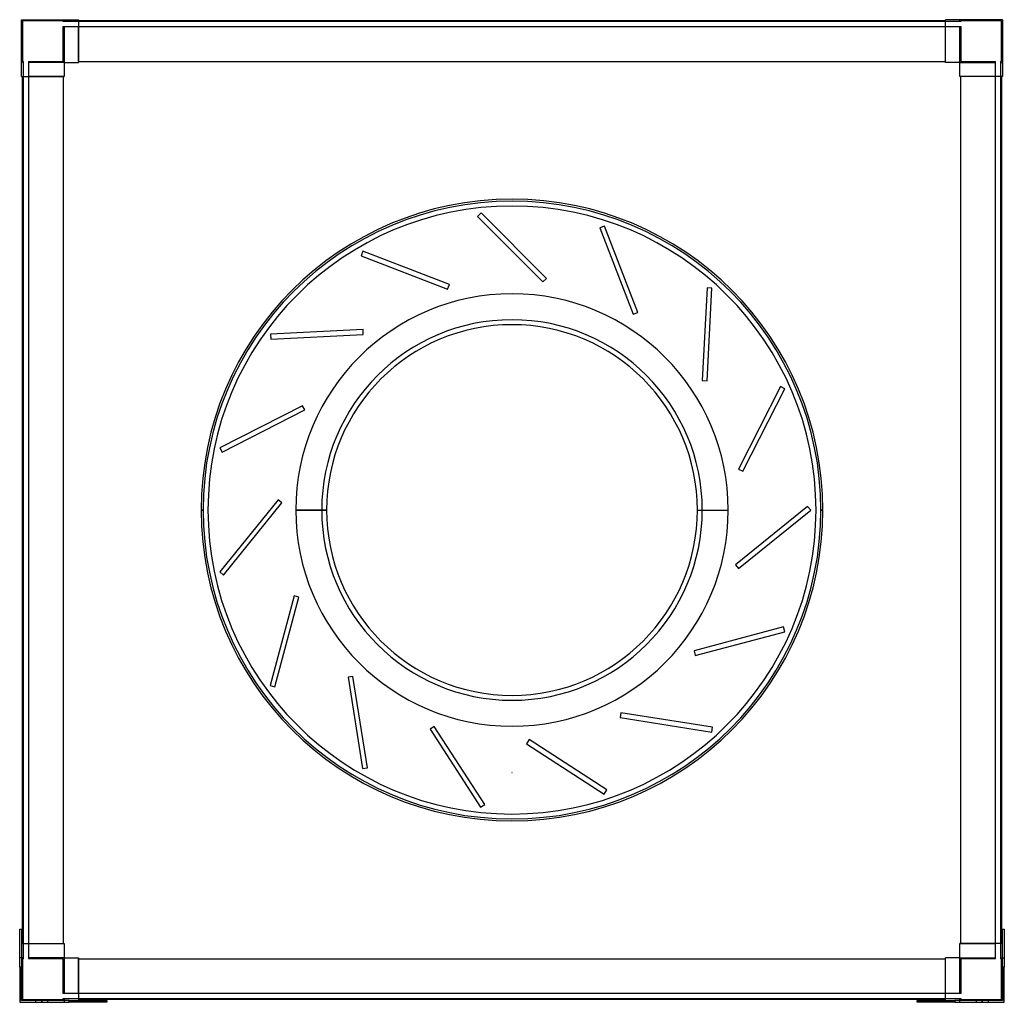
# Model space of a CAD drawing. Header units: millimetres. Extents: x -502 to 502, y -502 to 500.
import ezdxf

# ---------------------------------------------------------------- set-up
doc = ezdxf.new("R2010")
doc.units = ezdxf.units.MM
doc.layers.add('MAIN-1', color=7, linetype='Continuous')
doc.layers.add('MAIN-2', color=7, linetype='Continuous')

msp = doc.modelspace()

# ---------------------------------------------------------------- linework, layer by layer
at = {"layer": 'MAIN-1'}
for p, q in [((-500, 442), (-500, 500)), ((-500, 500), (-442, 500)), ((-442, 500), (-442, 456.5)), ((442, 499), (-442, 499)), ((442, 456.5), (442, 500)), ((500, 500), (442, 500)), ((500, 500), (500, 442)), ((-456.5, 456.5), (-456.5, 442)), ((-456.5, 456.5), (-442, 456.5)), ((-442, 457.5), (442, 457.5)), ((456.5, 456.5), (442, 456.5)), ((456.5, 442), (456.5, 456.5)), ((-500, 442), (-456.5, 442)), ((-499, -442), (-499, 442)), ((-457.5, 442), (-457.5, -442)), ((500, 442), (456.5, 442)), ((457.5, -442), (457.5, 442)), ((499, 442), (499, -442)), ((-317, 0), (-315, 0)), ((-189, 0), (-220.5, 0)), ((189, 0), (220.5, 0)), ((317, 0), (315, 0)), ((-502, -427.5), (-500, -427.5)), ((-502, -466), (-502, -427.5)), ((-500, -427.5), (-500, -466)), ((500, -466), (500, -427.5)), ((500, -427.5), (502, -427.5)), ((502, -427.5), (502, -466)), ((-500, -442), (-456.5, -442)), ((-456.5, -442), (-456.5, -456.5)), ((500, -442), (456.5, -442)), ((456.5, -456.5), (456.5, -442)), ((-456.5, -456.5), (-442, -456.5)), ((-442, -456.5), (-442, -500)), ((-442, -457.5), (442, -457.5)), ((442, -500), (442, -456.5)), ((456.5, -456.5), (442, -456.5)), ((-500, -466), (-502, -466)), ((-502, -466), (-502, -502)), ((-500, -500), (-500, -466)), ((500, -466), (500, -500)), ((502, -466), (500, -466)), ((502, -502), (502, -466)), ((-451.5, -500), (-500, -500)), ((-451.5, -500), (-413, -500)), ((-451.5, -502), (-451.5, -500)), ((442, -499), (-442, -499)), ((-413, -500), (-413, -502)), ((413, -500), (451.5, -500)), ((413, -502), (413, -500)), ((500, -500), (451.5, -500)), ((451.5, -500), (451.5, -502)), ((-502, -502), (-451.5, -502)), ((-413, -502), (-451.5, -502)), ((451.5, -502), (413, -502)), ((451.5, -502), (502, -502))]:
    msp.add_line(p, q, dxfattribs=at)
for radius, start, end in [(317, 0, 180), (315, 0, 180), (310, 0, 180), (220.5, 90, 180), (220.5, 0, 90), (189, 0, 180), (317, 180, 0), (315, 180, 0), (310, 180, 0), (310, 180, 0), (189, 180, 0), (220.5, 270, 0), (220.5, 180, 270)]:
    msp.add_arc((0, 0), radius, start, end, dxfattribs=at)
at = {"layer": 'MAIN-2'}
for p, q in [((-500, 500), (-500, 500)), ((-500, 500), (-500, 500)), ((-499, 499), (-499, 499)), ((-457.5, 499), (-499, 499)), ((-499, 499), (-499, 457.5)), ((-457.5, 498), (-457.5, 499)), ((-457.5, 499), (-457.5, 499)), ((-457.5, 498), (-457.5, 498)), ((-456.5, 498), (-457.5, 498)), ((-457.5, 493), (-456.5, 493)), ((-457.5, 493), (-457.5, 493)), ((-457.5, 457.5), (-457.5, 493)), ((-456.5, 500), (-456.5, 500)), ((-456.5, 500), (-456.5, 498)), ((-456.5, 500), (-456.5, 500)), ((-456.5, 498), (-456.5, 498)), ((-456.5, 498), (-456.5, 498)), ((-442, 498), (-456.5, 498)), ((-456.5, 493), (-442, 493)), ((-456.5, 493), (-456.5, 493)), ((-456.5, 493), (-456.5, 493)), ((-456.5, 493), (-456.5, 456.5)), ((-442, 500), (-442, 500)), ((-442, 500), (-442, 500)), ((-442, 499), (-442, 499)), ((-442, 499), (-442, 499)), ((-442, 498), (-442, 498)), ((-442, 498), (-442, 498)), ((442, 498), (-442, 498)), ((-442, 493), (-442, 493)), ((-442, 457.5), (-442, 493)), ((-442, 493), (-442, 493)), ((-442, 493), (442, 493)), ((442, 500), (442, 500)), ((442, 500), (442, 500)), ((442, 499), (442, 499)), ((442, 499), (442, 499)), ((442, 498), (442, 498)), ((456.5, 498), (442, 498)), ((442, 498), (442, 498)), ((442, 457.5), (442, 493)), ((442, 493), (442, 493)), ((442, 493), (442, 493)), ((442, 493), (456.5, 493)), ((456.5, 500), (456.5, 500)), ((456.5, 498), (456.5, 500)), ((456.5, 500), (456.5, 500)), ((456.5, 498), (456.5, 498)), ((457.5, 498), (456.5, 498)), ((456.5, 498), (456.5, 498)), ((456.5, 493), (456.5, 493)), ((456.5, 493), (456.5, 493)), ((456.5, 493), (457.5, 493)), ((456.5, 456.5), (456.5, 493)), ((457.5, 499), (457.5, 498)), ((457.5, 499), (457.5, 499)), ((499, 499), (457.5, 499)), ((457.5, 498), (457.5, 498)), ((457.5, 493), (457.5, 493)), ((457.5, 493), (457.5, 457.5)), ((499, 457.5), (499, 499)), ((499, 499), (499, 499)), ((500, 500), (500, 500)), ((500, 500), (500, 500)), ((-500, 456.5), (-500, 456.5)), ((-498, 456.5), (-500, 456.5)), ((-500, 456.5), (-500, 456.5)), ((-499, 457.5), (-499, 457.5)), ((-499, 457.5), (-498, 457.5)), ((-498, 457.5), (-498, 457.5)), ((-498, 456.5), (-498, 457.5)), ((-498, 442), (-498, 456.5)), ((-498, 456.5), (-498, 456.5)), ((-498, 456.5), (-498, 456.5)), ((-493, 457.5), (-493, 456.5)), ((-493, 457.5), (-457.5, 457.5)), ((-493, 457.5), (-493, 457.5)), ((-493, 456.5), (-493, 456.5)), ((-493, 456.5), (-493, 456.5)), ((-493, 456.5), (-493, 442)), ((-456.5, 456.5), (-493, 456.5)), ((-457.5, 457.5), (-457.5, 457.5)), ((-456.5, 456.5), (-456.5, 456.5)), ((-456.5, 456.5), (-456.5, 456.5)), ((-456.5, 456.5), (-456.5, 456.5)), ((-456.5, 456.5), (-456.5, 456.5)), ((-456.5, 456.5), (-456.5, 456.5)), ((-456.5, 456.5), (-456.5, 456.5)), ((-442, 457.5), (-442, 456.5)), ((-442, 457.5), (-442, 457.5)), ((-442, 457.5), (-442, 457.5)), ((-442, 457.5), (-442, 457.5)), ((-442, 457.5), (-442, 457.5)), ((-442, 456.5), (-442, 456.5)), ((-442, 456.5), (-442, 456.5)), ((-442, 456.5), (-442, 456.5)), ((-442, 456.5), (-442, 456.5)), ((442, 456.5), (442, 457.5)), ((442, 457.5), (442, 457.5)), ((442, 457.5), (442, 457.5)), ((442, 457.5), (442, 457.5)), ((442, 457.5), (442, 457.5)), ((442, 456.5), (442, 456.5)), ((442, 456.5), (442, 456.5)), ((442, 456.5), (442, 456.5)), ((442, 456.5), (442, 456.5)), ((456.5, 456.5), (456.5, 456.5)), ((456.5, 456.5), (456.5, 456.5)), ((456.5, 456.5), (456.5, 456.5)), ((456.5, 456.5), (456.5, 456.5)), ((456.5, 456.5), (456.5, 456.5)), ((456.5, 456.5), (493, 456.5)), ((456.5, 456.5), (456.5, 456.5)), ((457.5, 457.5), (457.5, 457.5)), ((457.5, 457.5), (493, 457.5)), ((493, 456.5), (493, 457.5)), ((493, 457.5), (493, 457.5)), ((493, 442), (493, 456.5)), ((493, 456.5), (493, 456.5)), ((493, 456.5), (493, 456.5)), ((498, 457.5), (498, 456.5)), ((498, 457.5), (499, 457.5)), ((498, 457.5), (498, 457.5)), ((498, 456.5), (498, 456.5)), ((498, 456.5), (498, 456.5)), ((498, 456.5), (498, 442)), ((498, 456.5), (500, 456.5)), ((499, 457.5), (499, 457.5)), ((500, 456.5), (500, 456.5)), ((500, 456.5), (500, 456.5)), ((-500, 442), (-500, 442)), ((-500, 442), (-500, 442)), ((-499, 442), (-499, 442)), ((-499, 442), (-499, 442)), ((-498, 442), (-498, 442)), ((-498, 442), (-498, 442)), ((-498, -442), (-498, 442)), ((-457.5, 442), (-493, 442)), ((-493, 442), (-493, 442)), ((-493, 442), (-493, 442)), ((-493, 442), (-493, -442)), ((-456.5, 442), (-457.5, 442)), ((-457.5, 442), (-457.5, 442)), ((-457.5, 442), (-457.5, 442)), ((-457.5, 442), (-457.5, 442)), ((-457.5, 442), (-457.5, 442)), ((-456.5, 442), (-456.5, 442)), ((-456.5, 442), (-456.5, 442)), ((-456.5, 442), (-456.5, 442)), ((-456.5, 442), (-456.5, 442)), ((457.5, 442), (456.5, 442)), ((456.5, 442), (456.5, 442)), ((456.5, 442), (456.5, 442)), ((456.5, 442), (456.5, 442)), ((456.5, 442), (456.5, 442)), ((457.5, 442), (457.5, 442)), ((493, 442), (457.5, 442)), ((457.5, 442), (457.5, 442)), ((457.5, 442), (457.5, 442)), ((457.5, 442), (457.5, 442)), ((493, 442), (493, 442)), ((493, 442), (493, 442)), ((493, -442), (493, 442)), ((498, 442), (498, 442)), ((498, 442), (498, -442)), ((498, 442), (498, 442)), ((499, 442), (499, 442)), ((499, 442), (499, 442)), ((500, 442), (500, 442)), ((500, 442), (500, 442)), ((-31.6, 302.9), (-35.2, 299.4)), ((-31.6, 302.9), (-31.6, 302.9)), ((35.2, 236.1), (-31.6, 302.9)), ((-35.2, 299.4), (-35.2, 299.4)), ((-35.2, 299.4), (31.6, 232.6)), ((94.3, 289.6), (89.6, 287.8)), ((89.6, 287.8), (89.6, 287.8)), ((89.6, 287.8), (123.5, 199.6)), ((94.3, 289.6), (94.3, 289.6)), ((128.2, 201.4), (94.3, 289.6)), ((-152.1, 263.9), (-153.9, 259.2)), ((-152.1, 263.9), (-152.1, 263.9)), ((-63.9, 230), (-152.1, 263.9)), ((-153.9, 259.2), (-153.9, 259.2)), ((-153.9, 259.2), (-65.7, 225.3)), ((31.6, 232.6), (35.2, 236.1)), ((31.6, 232.6), (31.6, 232.6)), ((35.2, 236.1), (35.2, 236.1)), ((-65.7, 225.3), (-63.9, 230)), ((-65.7, 225.3), (-65.7, 225.3)), ((-63.9, 230), (-63.9, 230)), ((199, 226.5), (194, 132.1)), ((199, 226.5), (199, 226.5)), ((203.9, 226.2), (199, 226.5)), ((199, 131.8), (203.9, 226.2)), ((203.9, 226.2), (203.9, 226.2)), ((0, 220.5), (0, 220.5)), ((0, 220.5), (0, 220.5)), ((123.5, 199.6), (128.2, 201.4)), ((128.2, 201.4), (128.2, 201.4)), ((123.5, 199.6), (123.5, 199.6)), ((-151.9, 184.1), (-246.3, 179.2)), ((-151.9, 184.1), (-151.9, 184.1)), ((-151.7, 179.1), (-151.9, 184.1)), ((-246.3, 179.2), (-246.3, 179.2)), ((-246.3, 179.2), (-246, 174.2)), ((-246, 174.2), (-151.7, 179.1)), ((-246, 174.2), (-246, 174.2)), ((-151.7, 179.1), (-151.7, 179.1)), ((194, 132.1), (194, 132.1)), ((194, 132.1), (199, 131.8)), ((199, 131.8), (199, 131.8)), ((273.9, 126), (231, 41.8)), ((235.4, 39.5), (278.3, 123.7)), ((273.9, 126), (273.9, 126)), ((278.3, 123.7), (273.9, 126)), ((278.3, 123.7), (278.3, 123.7)), ((-213.7, 106.4), (-297.9, 63.5)), ((-295.6, 59.1), (-211.4, 102)), ((-213.7, 106.4), (-213.7, 106.4)), ((-211.4, 102), (-213.7, 106.4)), ((-211.4, 102), (-211.4, 102)), ((-297.9, 63.5), (-297.9, 63.5)), ((-297.9, 63.5), (-295.6, 59.1)), ((-295.6, 59.1), (-295.6, 59.1)), ((231, 41.8), (231, 41.8)), ((231, 41.8), (235.4, 39.5)), ((235.4, 39.5), (235.4, 39.5)), ((-238.5, 10.3), (-298, -63.1)), ((-238.5, 10.3), (-238.5, 10.3)), ((-234.6, 7.2), (-238.5, 10.3)), ((-317, 0), (-315, 0)), ((-315, 0), (-315, 0)), ((-315, 0), (-315, 0)), ((-315, 0), (-315, 0)), ((-310, 0), (-310, 0)), ((-294.1, -66.3), (-234.6, 7.2)), ((-234.6, 7.2), (-234.6, 7.2)), ((-220.5, 0), (-220.5, 0)), ((-194, 0), (-220.5, 0)), ((-220.5, 0), (-220.5, 0)), ((189, 0), (220.5, 0)), ((194, 0), (220.5, 0)), ((220.5, 0), (220.5, 0)), ((220.5, 0), (220.5, 0)), ((301.4, 3.7), (228, -55.8)), ((301.4, 3.7), (301.4, 3.7)), ((304.6, -0.2), (301.4, 3.7)), ((310, 0), (310, 0)), ((317, 0), (315, 0)), ((315, 0), (315, 0)), ((315, 0), (315, 0)), ((315, 0), (317, 0)), ((315, 0), (315, 0)), ((-315, 0), (-317, 0)), ((-317, 0), (-315, 0)), ((-315, 0), (-315, 0)), ((-315, 0), (-315, 0)), ((-315, 0), (-315, 0)), ((-310, 0), (-310, 0)), ((-220.5, 0), (-189, 0)), ((-220.5, 0), (-194, 0)), ((-220.5, 0), (-220.5, 0)), ((-220.5, 0), (-220.5, 0)), ((194, 0), (220.5, 0)), ((220.5, 0), (220.5, 0)), ((220.5, 0), (220.5, 0)), ((231.1, -59.7), (304.6, -0.2)), ((304.6, -0.2), (304.6, -0.2)), ((310, 0), (310, 0)), ((315, 0), (317, 0)), ((315, 0), (315, 0)), ((315, 0), (315, 0)), ((315, 0), (315, 0)), ((228, -55.8), (228, -55.8)), ((228, -55.8), (231.1, -59.7)), ((231.1, -59.7), (231.1, -59.7)), ((-298, -63.1), (-298, -63.1)), ((-298, -63.1), (-294.1, -66.3)), ((-294.1, -66.3), (-294.1, -66.3)), ((-222.1, -87.6), (-246.5, -178.9)), ((-241.7, -180.2), (-217.2, -88.9)), ((-222.1, -87.6), (-222.1, -87.6)), ((-217.2, -88.9), (-222.1, -87.6)), ((-217.2, -88.9), (-217.2, -88.9)), ((276.9, -119.2), (185.6, -143.7)), ((276.9, -119.2), (276.9, -119.2)), ((278.2, -124.1), (276.9, -119.2)), ((186.9, -148.5), (278.2, -124.1)), ((278.2, -124.1), (278.2, -124.1)), ((185.6, -143.7), (185.6, -143.7)), ((185.6, -143.7), (186.9, -148.5)), ((186.9, -148.5), (186.9, -148.5)), ((-162.3, -169.6), (-167.2, -170.3)), ((-167.2, -170.3), (-167.2, -170.3)), ((-167.2, -170.3), (-152.5, -263.7)), ((-162.3, -169.6), (-162.3, -169.6)), ((-147.5, -262.9), (-162.3, -169.6)), ((-246.5, -178.9), (-246.5, -178.9)), ((-246.5, -178.9), (-241.7, -180.2)), ((-241.7, -180.2), (-241.7, -180.2)), ((111.1, -206.8), (110.3, -211.7)), ((111.1, -206.8), (111.1, -206.8)), ((204.4, -221.5), (111.1, -206.8)), ((0, -220.5), (0, -220.5)), ((0, -220.5), (0, -220.5)), ((110.3, -211.7), (110.3, -211.7)), ((110.3, -211.7), (203.7, -226.5)), ((-79.3, -220.9), (-83.5, -223.6)), ((-83.5, -223.6), (-83.5, -223.6)), ((-83.5, -223.6), (-32, -302.9)), ((-79.3, -220.9), (-79.3, -220.9)), ((-27.8, -300.2), (-79.3, -220.9)), ((203.7, -226.5), (204.4, -221.5)), ((203.7, -226.5), (203.7, -226.5)), ((204.4, -221.5), (204.4, -221.5)), ((17.4, -234.1), (14.7, -238.3)), ((14.7, -238.3), (14.7, -238.3)), ((14.7, -238.3), (93.9, -289.7)), ((17.4, -234.1), (17.4, -234.1)), ((96.7, -285.5), (17.4, -234.1)), ((-152.5, -263.7), (-147.5, -262.9)), ((-152.5, -263.7), (-152.5, -263.7)), ((-147.5, -262.9), (-147.5, -262.9)), ((0, -267.8), (0, -267.8)), ((0, -267.8), (0, -267.8)), ((0, -267.8), (0, -267.8)), ((0, -267.8), (0, -267.8)), ((0, -267.8), (0, -267.8)), ((0, -267.8), (0, -267.8)), ((93.9, -289.7), (96.7, -285.5)), ((93.9, -289.7), (93.9, -289.7)), ((96.7, -285.5), (96.7, -285.5)), ((-32, -302.9), (-27.8, -300.2)), ((-27.8, -300.2), (-27.8, -300.2)), ((-32, -302.9), (-32, -302.9)), ((-502, -427.5), (-502, -427.5)), ((-502, -427.5), (-502, -427.5)), ((-500, -427.5), (-500, -427.5)), ((-500, -427.5), (-500, -427.5)), ((500, -427.5), (500, -427.5)), ((500, -427.5), (500, -427.5)), ((502, -427.5), (502, -427.5)), ((502, -427.5), (502, -427.5)), ((-500, -442), (-500, -442)), ((-500, -442), (-500, -442)), ((-499, -442), (-499, -442)), ((-499, -442), (-499, -442)), ((-498, -442), (-498, -442)), ((-498, -456.5), (-498, -442)), ((-498, -442), (-498, -442)), ((-493, -442), (-493, -442)), ((-493, -442), (-457.5, -442)), ((-493, -442), (-493, -442)), ((-493, -442), (-493, -456.5)), ((-457.5, -442), (-456.5, -442)), ((-457.5, -442), (-457.5, -442)), ((-457.5, -442), (-457.5, -442)), ((-457.5, -442), (-457.5, -442)), ((-457.5, -442), (-457.5, -442)), ((-456.5, -442), (-456.5, -442)), ((-456.5, -442), (-456.5, -442)), ((-456.5, -442), (-456.5, -442)), ((-456.5, -442), (-456.5, -442)), ((456.5, -442), (457.5, -442)), ((456.5, -442), (456.5, -442)), ((456.5, -442), (456.5, -442)), ((456.5, -442), (456.5, -442)), ((456.5, -442), (456.5, -442)), ((457.5, -442), (457.5, -442)), ((457.5, -442), (493, -442)), ((457.5, -442), (457.5, -442)), ((457.5, -442), (457.5, -442)), ((457.5, -442), (457.5, -442)), ((493, -442), (493, -442)), ((493, -442), (493, -442)), ((493, -456.5), (493, -442)), ((498, -442), (498, -442)), ((498, -442), (498, -442)), ((498, -442), (498, -456.5)), ((499, -442), (499, -442)), ((499, -442), (499, -442)), ((500, -442), (500, -442)), ((500, -442), (500, -442)), ((-502, -456.5), (-502, -456.5)), ((-502, -456.5), (-502, -456.5)), ((-498, -456.5), (-502, -456.5)), ((-500, -456.5), (-500, -456.5)), ((-500, -456.5), (-500, -456.5)), ((-498, -457.5), (-499, -457.5)), ((-499, -457.5), (-499, -499)), ((-499, -457.5), (-499, -457.5)), ((-498, -457.5), (-498, -456.5)), ((-498, -456.5), (-498, -456.5)), ((-498, -456.5), (-498, -456.5)), ((-498, -457.5), (-498, -457.5)), ((-493, -456.5), (-493, -457.5)), ((-493, -456.5), (-493, -456.5)), ((-493, -456.5), (-493, -456.5)), ((-456.5, -456.5), (-493, -456.5)), ((-457.5, -457.5), (-493, -457.5)), ((-493, -457.5), (-493, -457.5)), ((-457.5, -493), (-457.5, -457.5)), ((-457.5, -457.5), (-457.5, -457.5)), ((-456.5, -456.5), (-456.5, -456.5)), ((-456.5, -456.5), (-456.5, -456.5)), ((-456.5, -456.5), (-456.5, -456.5)), ((-456.5, -456.5), (-456.5, -493)), ((-456.5, -456.5), (-456.5, -456.5)), ((-456.5, -456.5), (-456.5, -456.5)), ((-456.5, -456.5), (-456.5, -456.5)), ((-442, -456.5), (-442, -456.5)), ((-442, -456.5), (-442, -457.5)), ((-442, -456.5), (-442, -456.5)), ((-442, -456.5), (-442, -456.5)), ((-442, -456.5), (-442, -456.5)), ((-442, -457.5), (-442, -457.5)), ((-442, -457.5), (-442, -457.5)), ((-442, -493), (-442, -457.5)), ((-442, -457.5), (-442, -457.5)), ((-442, -457.5), (-442, -457.5)), ((442, -456.5), (442, -456.5)), ((442, -457.5), (442, -456.5)), ((442, -456.5), (442, -456.5)), ((442, -456.5), (442, -456.5)), ((442, -456.5), (442, -456.5)), ((442, -457.5), (442, -457.5)), ((442, -457.5), (442, -457.5)), ((442, -493), (442, -457.5)), ((442, -457.5), (442, -457.5)), ((442, -457.5), (442, -457.5)), ((456.5, -456.5), (456.5, -456.5)), ((456.5, -456.5), (456.5, -456.5)), ((456.5, -456.5), (456.5, -456.5)), ((456.5, -493), (456.5, -456.5)), ((456.5, -456.5), (456.5, -456.5)), ((456.5, -456.5), (456.5, -456.5)), ((456.5, -456.5), (493, -456.5)), ((456.5, -456.5), (456.5, -456.5)), ((457.5, -457.5), (457.5, -493)), ((493, -457.5), (457.5, -457.5)), ((457.5, -457.5), (457.5, -457.5)), ((493, -457.5), (493, -456.5)), ((493, -456.5), (493, -456.5)), ((493, -456.5), (493, -456.5)), ((493, -457.5), (493, -457.5)), ((498, -456.5), (498, -456.5)), ((498, -456.5), (502, -456.5)), ((498, -456.5), (498, -456.5)), ((498, -456.5), (498, -457.5)), ((499, -457.5), (498, -457.5)), ((498, -457.5), (498, -457.5)), ((499, -499), (499, -457.5)), ((499, -457.5), (499, -457.5)), ((500, -456.5), (500, -456.5)), ((500, -456.5), (500, -456.5)), ((502, -456.5), (502, -456.5)), ((502, -456.5), (502, -456.5)), ((-502, -466), (-500, -466)), ((500, -466), (502, -466)), ((-502, -473.5), (-502, -473.5)), ((-502, -473.5), (-500, -473.5)), ((-502, -473.5), (-502, -473.5)), ((-500, -479.5), (-502, -479.5)), ((-502, -479.5), (-500, -479.5)), ((-502, -479.5), (-500, -479.5)), ((-500, -479.5), (-502, -479.5)), ((-500, -473.5), (-500, -473.5)), ((-500, -473.5), (-500, -473.5)), ((500, -473.5), (500, -473.5)), ((500, -473.5), (500, -473.5)), ((500, -473.5), (502, -473.5)), ((502, -479.5), (500, -479.5)), ((500, -479.5), (502, -479.5)), ((500, -479.5), (502, -479.5)), ((502, -479.5), (500, -479.5)), ((502, -473.5), (502, -473.5)), ((502, -473.5), (502, -473.5)), ((-500, -485.5), (-502, -485.5)), ((-502, -485.5), (-502, -485.5)), ((-502, -485.5), (-502, -485.5)), ((-500, -485.5), (-500, -485.5)), ((-500, -485.5), (-500, -485.5)), ((502, -485.5), (500, -485.5)), ((500, -485.5), (500, -485.5)), ((500, -485.5), (500, -485.5)), ((502, -485.5), (502, -485.5)), ((502, -485.5), (502, -485.5)), ((-500, -500), (-500, -500)), ((-500, -500), (-500, -500)), ((-500, -500), (-500, -500)), ((-500, -500), (-500, -500)), ((-499, -499), (-457.5, -499)), ((-499, -499), (-499, -499)), ((-485.5, -502), (-485.5, -500)), ((-485.5, -500), (-485.5, -500)), ((-485.5, -500), (-485.5, -500)), ((-479.5, -502), (-479.5, -500)), ((-479.5, -500), (-479.5, -502)), ((-479.5, -502), (-479.5, -500)), ((-479.5, -500), (-479.5, -502)), ((-473.5, -500), (-473.5, -500)), ((-473.5, -500), (-473.5, -500)), ((-473.5, -500), (-473.5, -502)), ((-457.5, -493), (-457.5, -493)), ((-456.5, -493), (-457.5, -493)), ((-457.5, -499), (-457.5, -498)), ((-457.5, -498), (-456.5, -498)), ((-457.5, -498), (-457.5, -498)), ((-457.5, -499), (-457.5, -499)), ((-456.5, -493), (-456.5, -493)), ((-456.5, -493), (-456.5, -493)), ((-442, -493), (-456.5, -493)), ((-456.5, -498), (-456.5, -498)), ((-456.5, -498), (-442, -498)), ((-456.5, -498), (-456.5, -502)), ((-456.5, -498), (-456.5, -498)), ((-456.5, -500), (-456.5, -500)), ((-456.5, -500), (-456.5, -500)), ((-451.5, -500), (-451.5, -502)), ((-442, -493), (-442, -493)), ((-442, -493), (-442, -493)), ((442, -493), (-442, -493)), ((-442, -498), (-442, -498)), ((-442, -498), (442, -498)), ((-442, -498), (-442, -498)), ((-442, -499), (-442, -499)), ((-442, -499), (-442, -499)), ((-442, -500), (-442, -500)), ((-442, -500), (-442, -500)), ((-413, -500), (-413, -500)), ((-413, -500), (-413, -500)), ((413, -500), (413, -500)), ((413, -500), (413, -500)), ((442, -493), (442, -493)), ((442, -493), (442, -493)), ((456.5, -493), (442, -493)), ((442, -498), (456.5, -498)), ((442, -498), (442, -498)), ((442, -498), (442, -498)), ((442, -499), (442, -499)), ((442, -499), (442, -499)), ((442, -500), (442, -500)), ((442, -500), (442, -500)), ((451.5, -502), (451.5, -500)), ((456.5, -493), (456.5, -493)), ((456.5, -493), (456.5, -493)), ((457.5, -493), (456.5, -493)), ((456.5, -498), (456.5, -498)), ((456.5, -498), (456.5, -498)), ((456.5, -502), (456.5, -498)), ((456.5, -498), (457.5, -498)), ((456.5, -500), (456.5, -500)), ((456.5, -500), (456.5, -500)), ((457.5, -493), (457.5, -493)), ((457.5, -498), (457.5, -498)), ((457.5, -498), (457.5, -499)), ((457.5, -499), (499, -499)), ((457.5, -499), (457.5, -499)), ((473.5, -502), (473.5, -500)), ((473.5, -500), (473.5, -500)), ((473.5, -500), (473.5, -500)), ((479.5, -502), (479.5, -500)), ((479.5, -500), (479.5, -502)), ((479.5, -502), (479.5, -500)), ((479.5, -500), (479.5, -502)), ((485.5, -500), (485.5, -500)), ((485.5, -500), (485.5, -500)), ((485.5, -500), (485.5, -502)), ((499, -499), (499, -499)), ((500, -500), (500, -500)), ((500, -500), (500, -500)), ((500, -500), (500, -500)), ((500, -500), (500, -500)), ((-502, -502), (-502, -502)), ((-502, -502), (-502, -502)), ((-485.5, -502), (-485.5, -502)), ((-485.5, -502), (-485.5, -502)), ((-473.5, -502), (-473.5, -502)), ((-473.5, -502), (-473.5, -502)), ((-456.5, -502), (-456.5, -502)), ((-456.5, -502), (-456.5, -502)), ((-413, -502), (-413, -502)), ((-413, -502), (-413, -502)), ((413, -502), (413, -502)), ((413, -502), (413, -502)), ((456.5, -502), (456.5, -502)), ((456.5, -502), (456.5, -502)), ((473.5, -502), (473.5, -502)), ((473.5, -502), (473.5, -502)), ((485.5, -502), (485.5, -502)), ((485.5, -502), (485.5, -502)), ((502, -502), (502, -502)), ((502, -502), (502, -502))]:
    msp.add_line(p, q, dxfattribs=at)
for centre, radius, start, end in [((0, 0), 310, 0, 180), ((0, 0), 194, 0, 180), ((0, 0), 194, 0, 180), ((0, 0), 310, 180, 0), ((0, 0), 194, 180, 0), ((0, 0), 194, 180, 0), ((0, -267.8), 0.001, 0, 180), ((0, -267.8), 0.001, 180, 0)]:
    msp.add_arc(centre, radius, start, end, dxfattribs=at)

doc.saveas('drawing.dxf')
